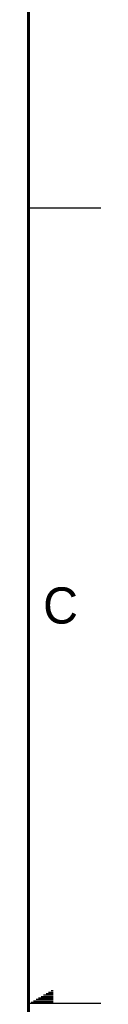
# Model space of a CAD drawing. Header units: inches. Extents: x 0 to 34, y 0 to 22.
# Tile 123 of 124: x 33.5 to 34, y 11 to 17.8. Entities that reach past the tile are written whole.
import ezdxf

# ---------------------------------------------------------------- set-up
doc = ezdxf.new("R2010")
doc.units = ezdxf.units.IN
doc.header["$LTSCALE"] = 1.87
doc.header["$MEASUREMENT"] = 0
doc.layers.get('0').update_dxf_attribs({"linetype": 'CONTINUOUS'})
doc.styles.add('TEXTSTYLE_2', font='txt')

msp = doc.modelspace()

# ---------------------------------------------------------------- linework, layer by layer
at = {"color": 2, "linetype": 'CONTINUOUS'}
for p, q in [((33.5, 16.5), (34, 16.5)), ((33.552, 11.03), (33.6697, 11.03)), ((33.5693, 11.04), (33.6697, 11.04)), ((33.5866, 11.05), (33.6697, 11.05)), ((33.6039, 11.06), (33.6697, 11.06)), ((33.6213, 11.07), (33.6697, 11.07)), ((33.6386, 11.08), (33.6697, 11.08)), ((33.6559, 11.09), (33.6697, 11.09)), ((34, 11), (33.5, 11)), ((33.5173, 11.01), (33.6697, 11.01)), ((33.5347, 11.02), (33.6697, 11.02))]:
    msp.add_line(p, q, dxfattribs=at)
at = {"color": 7, "linetype": 'CONTINUOUS', "const_width": 0.02}
msp.add_lwpolyline([(33.5, 0.5), (33.5, 21.5)], dxfattribs=at)

# ---------------------------------------------------------------- texts
at = {"color": 2, "linetype": 'CONTINUOUS', "insert": (33.6004, 13.8767), "char_height": 0.25, "width": 0.25, "attachment_point": 1, "line_spacing_factor": 0.9, "style": 'TEXTSTYLE_2'}
msp.add_mtext('C', dxfattribs=at)

doc.saveas('drawing.dxf')
